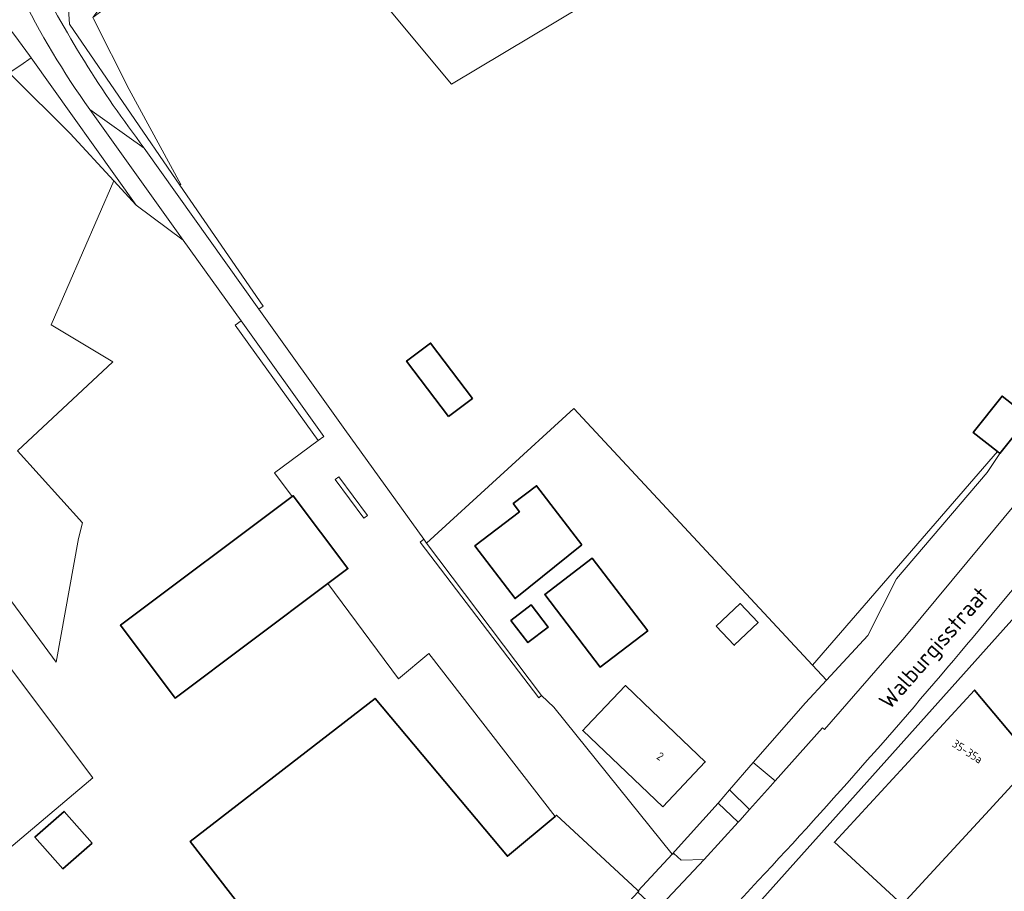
# Model space of a CAD drawing. Extents: x 184422 to 188298, y 343471 to 350189.
# Tile 75 of 256: x 185322 to 185430, y 347852 to 347947. Entities that reach past the tile are written whole.
import ezdxf
from ezdxf.enums import TextEntityAlignment as Align

# ---------------------------------------------------------------- set-up
doc = ezdxf.new("R2010")
doc.units = 0
for name, color, linetype, lineweight in [('B-WA-GR-GRAS-GV', 252, 'Continuous', 13), ('B-WA-GR-GROENVOORZIENING-GV', 252, 'Continuous', 18), ('B-WA-GR-HOUTWAL-GV', 252, 'Continuous', 13), ('B-WA-GR-STRUIK-GV', 252, 'Continuous', 13), ('B-WA-IE-TERREINAFSCHEIDING_KUNSTMATIG_HEKWERK-G', 252, 'IE-TERREINAFSCHEIDING-KUNSTMATIG', 18), ('B-WA-OG-TERREIN_ERF-GV', 252, 'Continuous', 18), ('B-WA-OG-TOPOGRAFIE-T18', 252, 'Continuous', 18), ('B-WA-OG-WEG-GV', 252, 'Continuous', 18), ('B-WA-VH-ONVERHARD-GV', 252, 'Continuous', 18), ('B-WA-VH-VERHARDING_ASFALT-GV', 252, 'Continuous', 18), ('B-WA-VH-VERHARDING_BETONSTRAATSTEEN-GV', 252, 'Continuous', 18), ('B-WA-VH-VERHARDING_HALFVERHARDING-GV', 252, 'Continuous', 18), ('B-WA-VH-VERHARDING_HALFVERHARDING_GRIND-GV', 252, 'Continuous', 18), ('B-WA-VH-VERHARDING_OPEN-GV', 252, 'Continuous', 18), ('B-WA-VH-VERHARDING_STRAATBAKSTEEN-GV', 252, 'Continuous', 18), ('B-WE-OG-BEBOUWING-GV', 250, 'Continuous', 35), ('B-WE-OG-BEBOUWING-T18', 10, 'Continuous', 18)]:
    doc.layers.add(name, color=color, linetype=linetype, lineweight=lineweight)
doc.styles.add('NLCS-ISO-M1000-T18', font='NLCS-ISO.ttf', dxfattribs={"height": 1.8})
doc.styles.add('NLCS-ISO-M500-T18', font='NLCS-ISO.ttf', dxfattribs={"height": 0.9})
doc.linetypes.add('IE-TERREINAFSCHEIDING-KUNSTMATIG', pattern='A,4,[82,NLCS.SHX,S=0.75,R=90,X=0,Y=0],4,-2', length=10)

msp = doc.modelspace()

# ---------------------------------------------------------------- linework, layer by layer
at = {"layer": 'B-WA-GR-GRAS-GV', "flags": 128}
for points in [[(185470.02, 347968.735), (185437.167, 348017.963), (185436.246, 348017.357), (185410.449, 348000.535), (185375.316, 347977.221), (185351.688, 347961.417), (185369.296, 347940.273), (185415.71, 347968.057), (185433.147, 347945.531)], [(185470.02, 347968.735), (185437.167, 348017.963), (185436.246, 348017.357), (185410.449, 348000.535), (185375.316, 347977.221), (185351.688, 347961.417), (185369.296, 347940.273), (185415.71, 347968.057), (185433.147, 347945.531)], [(185470.02, 347968.735), (185437.167, 348017.963), (185436.246, 348017.357), (185410.449, 348000.535), (185375.316, 347977.221), (185351.688, 347961.417), (185369.296, 347940.273), (185415.71, 347968.057), (185433.147, 347945.531)], [(185327.954, 347946.132), (185339.562, 347929.207), (185339.665, 347929.27), (185333.989, 347939.67), (185330.078, 347947.407), (185330.031, 347947.571), (185331.117, 347949.043), (185340.481, 347955.905), (185355.132, 347964.72), (185357.739, 347967.135), (185345.914, 347963.607), (185336.719, 347960.864), (185326.455, 347958.239), (185326.667, 347957.748), (185326.703, 347957.263), (185327.356, 347948.47), (185327.478, 347946.826)], [(185327.954, 347946.132), (185339.562, 347929.207), (185339.665, 347929.27), (185333.989, 347939.67), (185330.078, 347947.407), (185330.031, 347947.571), (185331.117, 347949.043), (185340.481, 347955.905), (185355.132, 347964.72), (185357.739, 347967.135), (185345.914, 347963.607), (185336.719, 347960.864), (185326.455, 347958.239), (185326.667, 347957.748), (185326.703, 347957.263), (185327.356, 347948.47), (185327.478, 347946.826)], [(185327.954, 347946.132), (185339.562, 347929.207), (185339.665, 347929.27), (185333.989, 347939.67), (185330.078, 347947.407), (185330.031, 347947.571), (185331.117, 347949.043), (185340.481, 347955.905), (185355.132, 347964.72), (185357.739, 347967.135), (185345.914, 347963.607), (185336.719, 347960.864), (185326.455, 347958.239), (185326.667, 347957.748), (185326.703, 347957.263), (185327.356, 347948.47), (185327.478, 347946.826)]]:
    msp.add_lwpolyline(points, close=True, dxfattribs=at)
for points in [[(185320.375, 347941.928), (185320.638, 347941.72), (185320.843, 347941.515), (185320.846, 347941.512), (185321.121, 347941.238), (185327.527, 347934.853), (185332.304, 347929.675), (185334.76, 347927.013), (185323.262, 347943.151), (185323.086, 347943.398), (185321.487, 347945.602), (185320.308, 347947.09)], [(185320.375, 347941.928), (185320.638, 347941.72), (185320.843, 347941.515), (185320.846, 347941.512), (185321.121, 347941.238), (185327.527, 347934.853), (185332.304, 347929.675), (185334.76, 347927.013), (185323.262, 347943.151), (185323.086, 347943.398), (185321.487, 347945.602), (185320.308, 347947.09)], [(185320.375, 347941.928), (185320.638, 347941.72), (185320.843, 347941.515), (185320.846, 347941.512), (185321.121, 347941.238), (185327.527, 347934.853), (185332.304, 347929.675), (185334.76, 347927.013), (185323.262, 347943.151), (185323.086, 347943.398), (185321.487, 347945.602), (185320.308, 347947.09)], [(185319.149, 347789.902), (185323.164, 347804.391), (185324.819, 347806.654), (185328.293, 347809.843), (185331.999, 347812.752), (185328.14, 347816.482), (185333.215, 347821.154), (185329.678, 347825.494), (185331.754, 347828.852), (185313.961, 347850.712), (185330.026, 347864.274), (185310.436, 347890.335)], [(185319.149, 347789.902), (185323.164, 347804.391), (185324.819, 347806.654), (185328.293, 347809.843), (185331.999, 347812.752), (185328.14, 347816.482), (185333.215, 347821.154), (185329.678, 347825.494), (185331.754, 347828.852), (185313.961, 347850.712), (185330.026, 347864.274), (185310.436, 347890.335)], [(185319.149, 347789.902), (185323.164, 347804.391), (185324.819, 347806.654), (185328.293, 347809.843), (185331.999, 347812.752), (185328.14, 347816.482), (185333.215, 347821.154), (185329.678, 347825.494), (185331.754, 347828.852), (185313.961, 347850.712), (185330.026, 347864.274), (185310.436, 347890.335)]]:
    msp.add_lwpolyline(points, dxfattribs=at)
at = {"layer": 'B-WA-GR-GROENVOORZIENING-GV', "flags": 128}
for points in [[(185322.012, 347950.304), (185317.4, 347951.363), (185315.907, 347953.752), (185318.662, 347959.073), (185310.663, 347988.456), (185310.242, 347988.846), (185309.144, 347988.516), (185314.881, 347963.013), (185314.876, 347962.64), (185314.81, 347957.308), (185314.778, 347954.701), (185314.881, 347953.926), (185314.959, 347953.34), (185317.191, 347950.469), (185318.337, 347949.578), (185320.308, 347947.09), (185321.487, 347945.602), (185323.086, 347943.398), (185323.262, 347943.151), (185334.76, 347927.013)], [(185322.012, 347950.304), (185317.4, 347951.363), (185315.907, 347953.752), (185318.662, 347959.073), (185310.663, 347988.456), (185310.242, 347988.846), (185309.144, 347988.516), (185314.881, 347963.013), (185314.876, 347962.64), (185314.81, 347957.308), (185314.778, 347954.701), (185314.881, 347953.926), (185314.959, 347953.34), (185317.191, 347950.469), (185318.337, 347949.578), (185320.308, 347947.09), (185321.487, 347945.602), (185323.086, 347943.398), (185323.262, 347943.151), (185334.76, 347927.013)], [(185322.012, 347950.304), (185317.4, 347951.363), (185315.907, 347953.752), (185318.662, 347959.073), (185310.663, 347988.456), (185310.242, 347988.846), (185309.144, 347988.516), (185314.881, 347963.013), (185314.876, 347962.64), (185314.81, 347957.308), (185314.778, 347954.701), (185314.881, 347953.926), (185314.959, 347953.34), (185317.191, 347950.469), (185318.337, 347949.578), (185320.308, 347947.09), (185321.487, 347945.602), (185323.086, 347943.398), (185323.262, 347943.151), (185334.76, 347927.013)], [(185433.147, 347945.531), (185415.71, 347968.057), (185369.296, 347940.273), (185351.688, 347961.417), (185349.67, 347960.067), (185331.311, 347948.505), (185330.031, 347947.571), (185330.078, 347947.407), (185333.989, 347939.67), (185339.665, 347929.27), (185339.562, 347929.207), (185348.657, 347915.945), (185348.217, 347915.625), (185357.609, 347902.433), (185366.261, 347890.401), (185366.575, 347889.984), (185382.71, 347904.716), (185408.839, 347876.621), (185429.092, 347900.008), (185426.435, 347902.116), (185429.589, 347906.092), (185432.502, 347903.781)], [(185433.147, 347945.531), (185415.71, 347968.057), (185369.296, 347940.273), (185351.688, 347961.417), (185349.67, 347960.067), (185331.311, 347948.505), (185330.031, 347947.571), (185330.078, 347947.407), (185333.989, 347939.67), (185339.665, 347929.27), (185339.562, 347929.207), (185348.657, 347915.945), (185348.217, 347915.625), (185357.609, 347902.433), (185366.261, 347890.401), (185366.575, 347889.984), (185382.71, 347904.716), (185408.839, 347876.621), (185429.092, 347900.008), (185426.435, 347902.116), (185429.589, 347906.092), (185432.502, 347903.781)], [(185433.147, 347945.531), (185415.71, 347968.057), (185369.296, 347940.273), (185351.688, 347961.417), (185349.67, 347960.067), (185331.311, 347948.505), (185330.031, 347947.571), (185330.078, 347947.407), (185333.989, 347939.67), (185339.665, 347929.27), (185339.562, 347929.207), (185348.657, 347915.945), (185348.217, 347915.625), (185357.609, 347902.433), (185366.261, 347890.401), (185366.575, 347889.984), (185382.71, 347904.716), (185408.839, 347876.621), (185429.092, 347900.008), (185426.435, 347902.116), (185429.589, 347906.092), (185432.502, 347903.781)], [(185334.76, 347927.013), (185339.929, 347923.171), (185329.692, 347937.481)], [(185334.76, 347927.013), (185339.929, 347923.171), (185329.692, 347937.481)], [(185334.76, 347927.013), (185339.929, 347923.171), (185329.692, 347937.481)]]:
    msp.add_lwpolyline(points, dxfattribs=at)
at = {"layer": 'B-WA-GR-GROENVOORZIENING-GV'}
msp.add_lwpolyline([(185329.692, 347937.481, -0.0393897), (185322.012, 347950.304)], format="xyb", dxfattribs=at)
msp.add_lwpolyline([(185329.692, 347937.481, -0.0393897), (185322.012, 347950.304)], format="xyb", dxfattribs=at)
msp.add_lwpolyline([(185329.692, 347937.481, -0.0393897), (185322.012, 347950.304)], format="xyb", dxfattribs=at)
at = {"layer": 'B-WA-GR-HOUTWAL-GV', "flags": 128}
msp.add_lwpolyline([(185321.121, 347941.238), (185320.846, 347941.512), (185292.297, 347922.822), (185325.998, 347876.926), (185328.441, 347890.48), (185328.885, 347892.191), (185321.779, 347900.087), (185332.217, 347909.825), (185325.443, 347913.905), (185332.304, 347929.675), (185327.527, 347934.853)], close=True, dxfattribs=at)
msp.add_lwpolyline([(185321.121, 347941.238), (185320.846, 347941.512), (185292.297, 347922.822), (185325.998, 347876.926), (185328.441, 347890.48), (185328.885, 347892.191), (185321.779, 347900.087), (185332.217, 347909.825), (185325.443, 347913.905), (185332.304, 347929.675), (185327.527, 347934.853)], close=True, dxfattribs=at)
msp.add_lwpolyline([(185321.121, 347941.238), (185320.846, 347941.512), (185292.297, 347922.822), (185325.998, 347876.926), (185328.441, 347890.48), (185328.885, 347892.191), (185321.779, 347900.087), (185332.217, 347909.825), (185325.443, 347913.905), (185332.304, 347929.675), (185327.527, 347934.853)], close=True, dxfattribs=at)
at = {"layer": 'B-WA-GR-STRUIK-GV', "flags": 128}
msp.add_lwpolyline([(185408.839, 347876.621), (185410.374, 347874.97), (185414.892, 347879.842), (185418.042, 347886.069), (185427.944, 347897.733), (185429.348, 347899.805), (185429.092, 347900.008)], close=True, dxfattribs=at)
msp.add_lwpolyline([(185408.839, 347876.621), (185410.374, 347874.97), (185414.892, 347879.842), (185418.042, 347886.069), (185427.944, 347897.733), (185429.348, 347899.805), (185429.092, 347900.008)], close=True, dxfattribs=at)
msp.add_lwpolyline([(185408.839, 347876.621), (185410.374, 347874.97), (185414.892, 347879.842), (185418.042, 347886.069), (185427.944, 347897.733), (185429.348, 347899.805), (185429.092, 347900.008)], close=True, dxfattribs=at)
at = {"layer": 'B-WA-IE-TERREINAFSCHEIDING_KUNSTMATIG_HEKWERK-G', "flags": 128}
for points in [[(185323.262, 347943.151), (185322.127, 347942.35)], [(185323.262, 347943.151), (185322.127, 347942.35)], [(185323.262, 347943.151), (185322.127, 347942.35)], [(185322.127, 347942.35), (185320.846, 347941.512)], [(185322.127, 347942.35), (185320.846, 347941.512)], [(185322.127, 347942.35), (185320.846, 347941.512)]]:
    msp.add_lwpolyline(points, dxfattribs=at)
at = {"layer": 'B-WA-OG-TERREIN_ERF-GV', "flags": 128}
for points in [[(185653.983, 348028.849), (185609.04, 348017.61), (185580.068, 348004.233), (185571.954, 348000), (185561.761, 347994.682), (185548.784, 347985.575), (185545.685, 347983.4), (185532.441, 347974.106), (185529.618, 347972.126), (185505.787, 347955.402), (185467.273, 347924.556), (185447.789, 347902.667), (185433.758, 347885.005), (185399.223, 347846.387)], [(185653.983, 348028.849), (185609.04, 348017.61), (185580.068, 348004.233), (185571.954, 348000), (185561.761, 347994.682), (185548.784, 347985.575), (185545.685, 347983.4), (185532.441, 347974.106), (185529.618, 347972.126), (185505.787, 347955.402), (185467.273, 347924.556), (185447.789, 347902.667), (185433.758, 347885.005), (185399.223, 347846.387)], [(185653.983, 348028.849), (185609.04, 348017.61), (185580.068, 348004.233), (185571.954, 348000), (185561.761, 347994.682), (185548.784, 347985.575), (185545.685, 347983.4), (185532.441, 347974.106), (185529.618, 347972.126), (185505.787, 347955.402), (185467.273, 347924.556), (185447.789, 347902.667), (185433.758, 347885.005), (185399.223, 347846.387)], [(185360.506, 347831.716), (185340.696, 347857.276), (185360.926, 347872.955), (185375.421, 347855.663), (185380.632, 347860.03), (185366.816, 347877.882), (185363.507, 347875.114), (185355.77, 347885.559), (185339.026, 347872.993), (185333.038, 347880.973), (185351.852, 347895.093), (185349.925, 347897.697), (185354.695, 347901.224), (185345.597, 347913.873), (185346.248, 347914.339), (185339.929, 347923.171), (185334.76, 347927.013), (185332.304, 347929.675), (185325.443, 347913.905), (185332.217, 347909.825), (185321.779, 347900.087), (185328.885, 347892.191), (185328.441, 347890.48), (185325.998, 347876.926), (185292.297, 347922.822)], [(185360.506, 347831.716), (185340.696, 347857.276), (185360.926, 347872.955), (185375.421, 347855.663), (185380.632, 347860.03), (185366.816, 347877.882), (185363.507, 347875.114), (185355.77, 347885.559), (185339.026, 347872.993), (185333.038, 347880.973), (185351.852, 347895.093), (185349.925, 347897.697), (185354.695, 347901.224), (185345.597, 347913.873), (185346.248, 347914.339), (185339.929, 347923.171), (185334.76, 347927.013), (185332.304, 347929.675), (185325.443, 347913.905), (185332.217, 347909.825), (185321.779, 347900.087), (185328.885, 347892.191), (185328.441, 347890.48), (185325.998, 347876.926), (185292.297, 347922.822)], [(185360.506, 347831.716), (185340.696, 347857.276), (185360.926, 347872.955), (185375.421, 347855.663), (185380.632, 347860.03), (185366.816, 347877.882), (185363.507, 347875.114), (185355.77, 347885.559), (185339.026, 347872.993), (185333.038, 347880.973), (185351.852, 347895.093), (185349.925, 347897.697), (185354.695, 347901.224), (185345.597, 347913.873), (185346.248, 347914.339), (185339.929, 347923.171), (185334.76, 347927.013), (185332.304, 347929.675), (185325.443, 347913.905), (185332.217, 347909.825), (185321.779, 347900.087), (185328.885, 347892.191), (185328.441, 347890.48), (185325.998, 347876.926), (185292.297, 347922.822)], [(185310.436, 347890.335), (185330.026, 347864.274), (185313.961, 347850.712), (185331.754, 347828.852), (185329.678, 347825.494), (185333.215, 347821.154), (185328.14, 347816.482), (185331.999, 347812.752), (185328.293, 347809.843), (185324.819, 347806.654), (185323.164, 347804.391), (185319.149, 347789.902), (185324.501, 347791.187), (185324.33, 347793.089), (185323.907, 347797.222), (185325.301, 347798.149), (185328.654, 347796.044), (185331.882, 347794.205), (185331.797, 347795.912), (185337.622, 347801.19), (185348.421, 347808.621), (185357.859, 347817.788)], [(185310.436, 347890.335), (185330.026, 347864.274), (185313.961, 347850.712), (185331.754, 347828.852), (185329.678, 347825.494), (185333.215, 347821.154), (185328.14, 347816.482), (185331.999, 347812.752), (185328.293, 347809.843), (185324.819, 347806.654), (185323.164, 347804.391), (185319.149, 347789.902), (185324.501, 347791.187), (185324.33, 347793.089), (185323.907, 347797.222), (185325.301, 347798.149), (185328.654, 347796.044), (185331.882, 347794.205), (185331.797, 347795.912), (185337.622, 347801.19), (185348.421, 347808.621), (185357.859, 347817.788)], [(185310.436, 347890.335), (185330.026, 347864.274), (185313.961, 347850.712), (185331.754, 347828.852), (185329.678, 347825.494), (185333.215, 347821.154), (185328.14, 347816.482), (185331.999, 347812.752), (185328.293, 347809.843), (185324.819, 347806.654), (185323.164, 347804.391), (185319.149, 347789.902), (185324.501, 347791.187), (185324.33, 347793.089), (185323.907, 347797.222), (185325.301, 347798.149), (185328.654, 347796.044), (185331.882, 347794.205), (185331.797, 347795.912), (185337.622, 347801.19), (185348.421, 347808.621), (185357.859, 347817.788)]]:
    msp.add_lwpolyline(points, dxfattribs=at)
for points in [[(185408.839, 347876.621), (185382.71, 347904.716), (185366.575, 347889.984), (185379.158, 347873.294), (185380.5, 347871.993), (185393.46, 347855.913), (185398.487, 347861.501), (185399.722, 347862.928), (185402.341, 347865.927), (185408.056, 347872.471), (185410.374, 347874.97)], [(185408.839, 347876.621), (185382.71, 347904.716), (185366.575, 347889.984), (185379.158, 347873.294), (185380.5, 347871.993), (185393.46, 347855.913), (185398.487, 347861.501), (185399.722, 347862.928), (185402.341, 347865.927), (185408.056, 347872.471), (185410.374, 347874.97)], [(185408.839, 347876.621), (185382.71, 347904.716), (185366.575, 347889.984), (185379.158, 347873.294), (185380.5, 347871.993), (185393.46, 347855.913), (185398.487, 347861.501), (185399.722, 347862.928), (185402.341, 347865.927), (185408.056, 347872.471), (185410.374, 347874.97)], [(185381.361, 347881.91), (185379.505, 347884.337), (185384.703, 347888.315), (185390.78, 347880.373), (185385.582, 347876.395)], [(185381.361, 347881.91), (185379.505, 347884.337), (185384.703, 347888.315), (185390.78, 347880.373), (185385.582, 347876.395)], [(185381.361, 347881.91), (185379.505, 347884.337), (185384.703, 347888.315), (185390.78, 347880.373), (185385.582, 347876.395)], [(185378.033, 347883.21), (185379.89, 347880.784), (185377.666, 347879.082), (185375.809, 347881.509)], [(185378.033, 347883.21), (185379.89, 347880.784), (185377.666, 347879.082), (185375.809, 347881.509)], [(185378.033, 347883.21), (185379.89, 347880.784), (185377.666, 347879.082), (185375.809, 347881.509)], [(185402.865, 347881.279), (185400.261, 347878.796), (185398.288, 347880.864), (185400.892, 347883.347)], [(185402.865, 347881.279), (185400.261, 347878.796), (185398.288, 347880.864), (185400.892, 347883.347)], [(185402.865, 347881.279), (185400.261, 347878.796), (185398.288, 347880.864), (185400.892, 347883.347)], [(185391.225, 347871.606), (185397.082, 347866.011), (185392.421, 347861.072), (185383.668, 347869.456), (185384.081, 347869.891), (185388.333, 347874.364)], [(185391.225, 347871.606), (185397.082, 347866.011), (185392.421, 347861.072), (185383.668, 347869.456), (185384.081, 347869.891), (185388.333, 347874.364)], [(185391.225, 347871.606), (185397.082, 347866.011), (185392.421, 347861.072), (185383.668, 347869.456), (185384.081, 347869.891), (185388.333, 347874.364)], [(185426.552, 347873.88), (185433.116, 347866.089), (185427.764, 347860.267), (185418.66, 347850.365), (185411.22, 347857.205)], [(185426.552, 347873.88), (185433.116, 347866.089), (185427.764, 347860.267), (185418.66, 347850.365), (185411.22, 347857.205)], [(185426.552, 347873.88), (185433.116, 347866.089), (185427.764, 347860.267), (185418.66, 347850.365), (185411.22, 347857.205)]]:
    msp.add_lwpolyline(points, close=True, dxfattribs=at)
at = {"layer": 'B-WA-OG-WEG-GV', "flags": 128}
msp.add_lwpolyline([(185432.502, 347903.781), (185429.589, 347906.092), (185426.435, 347902.116), (185429.092, 347900.008), (185429.348, 347899.805), (185427.944, 347897.733), (185418.042, 347886.069), (185414.892, 347879.842), (185410.374, 347874.97), (185408.056, 347872.471), (185402.341, 347865.927), (185404.746, 347863.932), (185409.908, 347869.743), (185410.087, 347869.582), (185410.132, 347869.542), (185418.926, 347879.68), (185427.517, 347889.993), (185445.035, 347911.153)], dxfattribs=at)
msp.add_lwpolyline([(185432.502, 347903.781), (185429.589, 347906.092), (185426.435, 347902.116), (185429.092, 347900.008), (185429.348, 347899.805), (185427.944, 347897.733), (185418.042, 347886.069), (185414.892, 347879.842), (185410.374, 347874.97), (185408.056, 347872.471), (185402.341, 347865.927), (185404.746, 347863.932), (185409.908, 347869.743), (185410.087, 347869.582), (185410.132, 347869.542), (185418.926, 347879.68), (185427.517, 347889.993), (185445.035, 347911.153)], dxfattribs=at)
msp.add_lwpolyline([(185432.502, 347903.781), (185429.589, 347906.092), (185426.435, 347902.116), (185429.092, 347900.008), (185429.348, 347899.805), (185427.944, 347897.733), (185418.042, 347886.069), (185414.892, 347879.842), (185410.374, 347874.97), (185408.056, 347872.471), (185402.341, 347865.927), (185404.746, 347863.932), (185409.908, 347869.743), (185410.087, 347869.582), (185410.132, 347869.542), (185418.926, 347879.68), (185427.517, 347889.993), (185445.035, 347911.153)], dxfattribs=at)
at = {"layer": 'B-WA-VH-ONVERHARD-GV', "flags": 128}
msp.add_lwpolyline([(185335.659, 347933.263), (185348.217, 347915.625), (185348.657, 347915.945), (185339.562, 347929.207), (185327.954, 347946.132), (185327.478, 347946.826), (185327.356, 347948.47), (185326.703, 347957.263), (185326.667, 347957.748), (185326.455, 347958.239), (185324.377, 347961.597), (185323.6, 347962.66), (185322.457, 347964.857)], dxfattribs=at)
msp.add_lwpolyline([(185335.659, 347933.263), (185348.217, 347915.625), (185348.657, 347915.945), (185339.562, 347929.207), (185327.954, 347946.132), (185327.478, 347946.826), (185327.356, 347948.47), (185326.703, 347957.263), (185326.667, 347957.748), (185326.455, 347958.239), (185324.377, 347961.597), (185323.6, 347962.66), (185322.457, 347964.857)], dxfattribs=at)
msp.add_lwpolyline([(185335.659, 347933.263), (185348.217, 347915.625), (185348.657, 347915.945), (185339.562, 347929.207), (185327.954, 347946.132), (185327.478, 347946.826), (185327.356, 347948.47), (185326.703, 347957.263), (185326.667, 347957.748), (185326.455, 347958.239), (185324.377, 347961.597), (185323.6, 347962.66), (185322.457, 347964.857)], dxfattribs=at)
at = {"layer": 'B-WA-VH-ONVERHARD-GV'}
msp.add_lwpolyline([(185323.456, 347952.869, 0.0473604), (185335.659, 347933.263)], format="xyb", dxfattribs=at)
msp.add_lwpolyline([(185323.456, 347952.869, 0.0473604), (185335.659, 347933.263)], format="xyb", dxfattribs=at)
msp.add_lwpolyline([(185323.456, 347952.869, 0.0473604), (185335.659, 347933.263)], format="xyb", dxfattribs=at)
at = {"layer": 'B-WA-VH-VERHARDING_ASFALT-GV', "flags": 128}
for points in [[(185380.632, 347860.03), (185380.797, 347860.169), (185386.124, 347855.242), (185389.639, 347851.991), (185389.745, 347851.893), (185393.46, 347855.913), (185380.5, 347871.993), (185379.158, 347873.294), (185378.843, 347873.016), (185365.855, 347890.083), (185366.261, 347890.401), (185357.609, 347902.433), (185348.217, 347915.625), (185335.659, 347933.263), (185329.692, 347937.481), (185339.929, 347923.171), (185346.248, 347914.339), (185355.324, 347901.651), (185354.695, 347901.224), (185349.925, 347897.697), (185351.852, 347895.093), (185351.959, 347895.173), (185357.947, 347887.193), (185355.77, 347885.559), (185363.507, 347875.114), (185366.816, 347877.882)], [(185380.632, 347860.03), (185380.797, 347860.169), (185386.124, 347855.242), (185389.639, 347851.991), (185389.745, 347851.893), (185393.46, 347855.913), (185380.5, 347871.993), (185379.158, 347873.294), (185378.843, 347873.016), (185365.855, 347890.083), (185366.261, 347890.401), (185357.609, 347902.433), (185348.217, 347915.625), (185335.659, 347933.263), (185329.692, 347937.481), (185339.929, 347923.171), (185346.248, 347914.339), (185355.324, 347901.651), (185354.695, 347901.224), (185349.925, 347897.697), (185351.852, 347895.093), (185351.959, 347895.173), (185357.947, 347887.193), (185355.77, 347885.559), (185363.507, 347875.114), (185366.816, 347877.882)], [(185380.632, 347860.03), (185380.797, 347860.169), (185386.124, 347855.242), (185389.639, 347851.991), (185389.745, 347851.893), (185393.46, 347855.913), (185380.5, 347871.993), (185379.158, 347873.294), (185378.843, 347873.016), (185365.855, 347890.083), (185366.261, 347890.401), (185357.609, 347902.433), (185348.217, 347915.625), (185335.659, 347933.263), (185329.692, 347937.481), (185339.929, 347923.171), (185346.248, 347914.339), (185355.324, 347901.651), (185354.695, 347901.224), (185349.925, 347897.697), (185351.852, 347895.093), (185351.959, 347895.173), (185357.947, 347887.193), (185355.77, 347885.559), (185363.507, 347875.114), (185366.816, 347877.882)], [(185356.552, 347896.932), (185356.953, 347897.233), (185360.106, 347892.995), (185359.71, 347892.7)], [(185356.552, 347896.932), (185356.953, 347897.233), (185360.106, 347892.995), (185359.71, 347892.7)], [(185356.552, 347896.932), (185356.953, 347897.233), (185360.106, 347892.995), (185359.71, 347892.7)]]:
    msp.add_lwpolyline(points, close=True, dxfattribs=at)
for points in [[(185445.035, 347911.153), (185427.517, 347889.993), (185418.926, 347879.68), (185410.132, 347869.542), (185410.087, 347869.582), (185409.908, 347869.743), (185404.746, 347863.932), (185404.219, 347863.339), (185401.945, 347860.791), (185400.86, 347859.576), (185400.691, 347859.39), (185396.97, 347855.304), (185391.769, 347849.783), (185388.282, 347846.131), (185386.097, 347843.879), (185373.474, 347831.008), (185362.934, 347820.687), (185360.218, 347818.028), (185359.008, 347816.883), (185349.3, 347807.693), (185346.746, 347805.275)], [(185445.035, 347911.153), (185427.517, 347889.993), (185418.926, 347879.68), (185410.132, 347869.542), (185410.087, 347869.582), (185409.908, 347869.743), (185404.746, 347863.932), (185404.219, 347863.339), (185401.945, 347860.791), (185400.86, 347859.576), (185400.691, 347859.39), (185396.97, 347855.304), (185391.769, 347849.783), (185388.282, 347846.131), (185386.097, 347843.879), (185373.474, 347831.008), (185362.934, 347820.687), (185360.218, 347818.028), (185359.008, 347816.883), (185349.3, 347807.693), (185346.746, 347805.275)], [(185445.035, 347911.153), (185427.517, 347889.993), (185418.926, 347879.68), (185410.132, 347869.542), (185410.087, 347869.582), (185409.908, 347869.743), (185404.746, 347863.932), (185404.219, 347863.339), (185401.945, 347860.791), (185400.86, 347859.576), (185400.691, 347859.39), (185396.97, 347855.304), (185391.769, 347849.783), (185388.282, 347846.131), (185386.097, 347843.879), (185373.474, 347831.008), (185362.934, 347820.687), (185360.218, 347818.028), (185359.008, 347816.883), (185349.3, 347807.693), (185346.746, 347805.275)], [(185426.412, 347879.69), (185429.209, 347883.037), (185431.997, 347886.394), (185449.875, 347907.986)], [(185426.412, 347879.69), (185429.209, 347883.037), (185431.997, 347886.394), (185449.875, 347907.986)], [(185426.412, 347879.69), (185429.209, 347883.037), (185431.997, 347886.394), (185449.875, 347907.986)]]:
    msp.add_lwpolyline(points, dxfattribs=at)
at = {"layer": 'B-WA-VH-VERHARDING_ASFALT-GV'}
for points in [[(185402.89, 347852.997, 0.0134773), (185426.412, 347879.69)], [(185402.89, 347852.997, 0.0134773), (185426.412, 347879.69)], [(185402.89, 347852.997, 0.0134773), (185426.412, 347879.69)], [(185376.533, 347825.609, 0.0131173), (185402.89, 347852.997)], [(185376.533, 347825.609, 0.0131173), (185402.89, 347852.997)], [(185376.533, 347825.609, 0.0131173), (185402.89, 347852.997)]]:
    msp.add_lwpolyline(points, format="xyb", dxfattribs=at)
at = {"layer": 'B-WA-VH-VERHARDING_BETONSTRAATSTEEN-GV', "flags": 128}
for points in [[(185356.552, 347896.932), (185359.71, 347892.7), (185360.106, 347892.995), (185356.953, 347897.233)], [(185356.552, 347896.932), (185359.71, 347892.7), (185360.106, 347892.995), (185356.953, 347897.233)], [(185356.552, 347896.932), (185359.71, 347892.7), (185360.106, 347892.995), (185356.953, 347897.233)], [(185366.575, 347889.984), (185366.261, 347890.401), (185365.855, 347890.083), (185378.843, 347873.016), (185379.158, 347873.294)], [(185366.575, 347889.984), (185366.261, 347890.401), (185365.855, 347890.083), (185378.843, 347873.016), (185379.158, 347873.294)], [(185366.575, 347889.984), (185366.261, 347890.401), (185365.855, 347890.083), (185378.843, 347873.016), (185379.158, 347873.294)]]:
    msp.add_lwpolyline(points, close=True, dxfattribs=at)
at = {"layer": 'B-WA-VH-VERHARDING_HALFVERHARDING-GV', "flags": 128}
msp.add_lwpolyline([(185393.46, 347855.913), (185393.543, 347855.879), (185393.642, 347855.955), (185394.433, 347855.249), (185396.97, 347855.304), (185400.691, 347859.39), (185398.487, 347861.501)], close=True, dxfattribs=at)
msp.add_lwpolyline([(185393.46, 347855.913), (185393.543, 347855.879), (185393.642, 347855.955), (185394.433, 347855.249), (185396.97, 347855.304), (185400.691, 347859.39), (185398.487, 347861.501)], close=True, dxfattribs=at)
msp.add_lwpolyline([(185393.46, 347855.913), (185393.543, 347855.879), (185393.642, 347855.955), (185394.433, 347855.249), (185396.97, 347855.304), (185400.691, 347859.39), (185398.487, 347861.501)], close=True, dxfattribs=at)
at = {"layer": 'B-WA-VH-VERHARDING_HALFVERHARDING_GRIND-GV'}
for points in [[(185335.659, 347933.263, -0.0473604), (185323.456, 347952.869)], [(185335.659, 347933.263, -0.0473604), (185323.456, 347952.869)], [(185335.659, 347933.263, -0.0473604), (185323.456, 347952.869)], [(185322.012, 347950.304, 0.0393897), (185329.692, 347937.481)], [(185322.012, 347950.304, 0.0393897), (185329.692, 347937.481)], [(185322.012, 347950.304, 0.0393897), (185329.692, 347937.481)]]:
    msp.add_lwpolyline(points, format="xyb", dxfattribs=at)
at = {"layer": 'B-WA-VH-VERHARDING_HALFVERHARDING_GRIND-GV', "flags": 128}
msp.add_lwpolyline([(185329.692, 347937.481), (185335.659, 347933.263)], dxfattribs=at)
msp.add_lwpolyline([(185329.692, 347937.481), (185335.659, 347933.263)], dxfattribs=at)
msp.add_lwpolyline([(185329.692, 347937.481), (185335.659, 347933.263)], dxfattribs=at)
for points in [[(185354.695, 347901.224), (185355.324, 347901.651), (185346.248, 347914.339), (185345.597, 347913.873)], [(185354.695, 347901.224), (185355.324, 347901.651), (185346.248, 347914.339), (185345.597, 347913.873)], [(185354.695, 347901.224), (185355.324, 347901.651), (185346.248, 347914.339), (185345.597, 347913.873)], [(185399.722, 347862.928), (185401.945, 347860.791), (185404.219, 347863.339), (185404.746, 347863.932), (185402.341, 347865.927)], [(185399.722, 347862.928), (185401.945, 347860.791), (185404.219, 347863.339), (185404.746, 347863.932), (185402.341, 347865.927)], [(185399.722, 347862.928), (185401.945, 347860.791), (185404.219, 347863.339), (185404.746, 347863.932), (185402.341, 347865.927)]]:
    msp.add_lwpolyline(points, close=True, dxfattribs=at)
at = {"layer": 'B-WA-VH-VERHARDING_OPEN-GV', "flags": 128}
msp.add_lwpolyline([(185399.722, 347862.928), (185398.487, 347861.501), (185400.691, 347859.39), (185400.86, 347859.576), (185401.945, 347860.791)], close=True, dxfattribs=at)
msp.add_lwpolyline([(185399.722, 347862.928), (185398.487, 347861.501), (185400.691, 347859.39), (185400.86, 347859.576), (185401.945, 347860.791)], close=True, dxfattribs=at)
msp.add_lwpolyline([(185399.722, 347862.928), (185398.487, 347861.501), (185400.691, 347859.39), (185400.86, 347859.576), (185401.945, 347860.791)], close=True, dxfattribs=at)
at = {"layer": 'B-WA-VH-VERHARDING_STRAATBAKSTEEN-GV', "flags": 128}
for points in [[(185334.367, 347787.023), (185335.463, 347785.175), (185338.168, 347787.933), (185351.613, 347800.595), (185373.264, 347819.947), (185391.478, 347838.417), (185396.652, 347843.683), (185397.942, 347845.03), (185399.223, 347846.387), (185433.758, 347885.005), (185447.789, 347902.667), (185467.273, 347924.556), (185505.787, 347955.402), (185529.618, 347972.126), (185532.441, 347974.106), (185545.685, 347983.4), (185548.784, 347985.575), (185561.761, 347994.682), (185571.954, 348000), (185580.068, 348004.233), (185609.04, 348017.61), (185653.983, 348028.849), (185662.592, 348026.56), (185662.979, 348026.525)], [(185334.367, 347787.023), (185335.463, 347785.175), (185338.168, 347787.933), (185351.613, 347800.595), (185373.264, 347819.947), (185391.478, 347838.417), (185396.652, 347843.683), (185397.942, 347845.03), (185399.223, 347846.387), (185433.758, 347885.005), (185447.789, 347902.667), (185467.273, 347924.556), (185505.787, 347955.402), (185529.618, 347972.126), (185532.441, 347974.106), (185545.685, 347983.4), (185548.784, 347985.575), (185561.761, 347994.682), (185571.954, 348000), (185580.068, 348004.233), (185609.04, 348017.61), (185653.983, 348028.849), (185662.592, 348026.56), (185662.979, 348026.525)], [(185334.367, 347787.023), (185335.463, 347785.175), (185338.168, 347787.933), (185351.613, 347800.595), (185373.264, 347819.947), (185391.478, 347838.417), (185396.652, 347843.683), (185397.942, 347845.03), (185399.223, 347846.387), (185433.758, 347885.005), (185447.789, 347902.667), (185467.273, 347924.556), (185505.787, 347955.402), (185529.618, 347972.126), (185532.441, 347974.106), (185545.685, 347983.4), (185548.784, 347985.575), (185561.761, 347994.682), (185571.954, 348000), (185580.068, 348004.233), (185609.04, 348017.61), (185653.983, 348028.849), (185662.592, 348026.56), (185662.979, 348026.525)], [(185449.875, 347907.986), (185431.997, 347886.394), (185429.209, 347883.037), (185426.412, 347879.69)], [(185449.875, 347907.986), (185431.997, 347886.394), (185429.209, 347883.037), (185426.412, 347879.69)], [(185449.875, 347907.986), (185431.997, 347886.394), (185429.209, 347883.037), (185426.412, 347879.69)]]:
    msp.add_lwpolyline(points, dxfattribs=at)
at = {"layer": 'B-WA-VH-VERHARDING_STRAATBAKSTEEN-GV'}
for points in [[(185426.412, 347879.69, -0.0134773), (185402.89, 347852.997)], [(185426.412, 347879.69, -0.0134773), (185402.89, 347852.997)], [(185426.412, 347879.69, -0.0134773), (185402.89, 347852.997)], [(185402.89, 347852.997, -0.0131173), (185376.533, 347825.609)], [(185402.89, 347852.997, -0.0131173), (185376.533, 347825.609)], [(185402.89, 347852.997, -0.0131173), (185376.533, 347825.609)]]:
    msp.add_lwpolyline(points, format="xyb", dxfattribs=at)
at = {"layer": 'B-WA-VH-VERHARDING_STRAATBAKSTEEN-GV', "flags": 128}
msp.add_lwpolyline([(185391.769, 347849.783), (185396.97, 347855.304), (185394.433, 347855.249), (185393.642, 347855.955), (185393.543, 347855.879), (185393.46, 347855.913), (185389.745, 347851.893), (185389.794, 347851.847), (185389.692, 347851.737)], close=True, dxfattribs=at)
msp.add_lwpolyline([(185391.769, 347849.783), (185396.97, 347855.304), (185394.433, 347855.249), (185393.642, 347855.955), (185393.543, 347855.879), (185393.46, 347855.913), (185389.745, 347851.893), (185389.794, 347851.847), (185389.692, 347851.737)], close=True, dxfattribs=at)
msp.add_lwpolyline([(185391.769, 347849.783), (185396.97, 347855.304), (185394.433, 347855.249), (185393.642, 347855.955), (185393.543, 347855.879), (185393.46, 347855.913), (185389.745, 347851.893), (185389.794, 347851.847), (185389.692, 347851.737)], close=True, dxfattribs=at)
at = {"layer": 'B-WE-OG-BEBOUWING-GV', "flags": 128}
for points in [[(185368.977, 347903.851), (185371.595, 347905.834), (185367.001, 347911.899), (185364.383, 347909.915)], [(185368.977, 347903.851), (185371.595, 347905.834), (185367.001, 347911.899), (185364.383, 347909.915)], [(185368.977, 347903.851), (185371.595, 347905.834), (185367.001, 347911.899), (185364.383, 347909.915)], [(185429.092, 347900.008), (185429.348, 347899.805), (185432.502, 347903.781), (185429.589, 347906.092), (185426.435, 347902.116)], [(185429.092, 347900.008), (185429.348, 347899.805), (185432.502, 347903.781), (185429.589, 347906.092), (185426.435, 347902.116)], [(185429.092, 347900.008), (185429.348, 347899.805), (185432.502, 347903.781), (185429.589, 347906.092), (185426.435, 347902.116)], [(185383.578, 347889.785), (185378.618, 347896.268), (185376.059, 347894.31), (185376.742, 347893.418), (185371.843, 347889.67), (185376.254, 347883.904)], [(185383.578, 347889.785), (185378.618, 347896.268), (185376.059, 347894.31), (185376.742, 347893.418), (185371.843, 347889.67), (185376.254, 347883.904)], [(185383.578, 347889.785), (185378.618, 347896.268), (185376.059, 347894.31), (185376.742, 347893.418), (185371.843, 347889.67), (185376.254, 347883.904)], [(185351.852, 347895.093), (185333.038, 347880.973), (185339.026, 347872.993), (185355.77, 347885.559), (185357.947, 347887.193), (185351.959, 347895.173)], [(185351.852, 347895.093), (185333.038, 347880.973), (185339.026, 347872.993), (185355.77, 347885.559), (185357.947, 347887.193), (185351.959, 347895.173)], [(185351.852, 347895.093), (185333.038, 347880.973), (185339.026, 347872.993), (185355.77, 347885.559), (185357.947, 347887.193), (185351.959, 347895.173)], [(185390.78, 347880.373), (185384.703, 347888.315), (185379.505, 347884.337), (185381.361, 347881.91), (185385.582, 347876.395)], [(185390.78, 347880.373), (185384.703, 347888.315), (185379.505, 347884.337), (185381.361, 347881.91), (185385.582, 347876.395)], [(185390.78, 347880.373), (185384.703, 347888.315), (185379.505, 347884.337), (185381.361, 347881.91), (185385.582, 347876.395)], [(185375.809, 347881.509), (185377.666, 347879.082), (185379.89, 347880.784), (185378.033, 347883.21)], [(185375.809, 347881.509), (185377.666, 347879.082), (185379.89, 347880.784), (185378.033, 347883.21)], [(185375.809, 347881.509), (185377.666, 347879.082), (185379.89, 347880.784), (185378.033, 347883.21)], [(185398.288, 347880.864), (185400.261, 347878.796), (185402.865, 347881.279), (185400.892, 347883.347)], [(185398.288, 347880.864), (185400.261, 347878.796), (185402.865, 347881.279), (185400.892, 347883.347)], [(185398.288, 347880.864), (185400.261, 347878.796), (185402.865, 347881.279), (185400.892, 347883.347)], [(185392.421, 347861.072), (185397.082, 347866.011), (185391.225, 347871.606), (185388.333, 347874.364), (185384.081, 347869.891), (185383.668, 347869.456)], [(185392.421, 347861.072), (185397.082, 347866.011), (185391.225, 347871.606), (185388.333, 347874.364), (185384.081, 347869.891), (185383.668, 347869.456)], [(185392.421, 347861.072), (185397.082, 347866.011), (185391.225, 347871.606), (185388.333, 347874.364), (185384.081, 347869.891), (185383.668, 347869.456)], [(185427.764, 347860.267), (185433.116, 347866.089), (185426.552, 347873.88), (185411.22, 347857.205), (185418.66, 347850.365)], [(185427.764, 347860.267), (185433.116, 347866.089), (185426.552, 347873.88), (185411.22, 347857.205), (185418.66, 347850.365)], [(185427.764, 347860.267), (185433.116, 347866.089), (185426.552, 347873.88), (185411.22, 347857.205), (185418.66, 347850.365)], [(185380.632, 347860.03), (185375.421, 347855.663), (185360.926, 347872.955), (185340.696, 347857.276), (185360.506, 347831.716), (185361.144, 347830.893), (185363.569, 347827.764), (185370.911, 347833.454), (185371.517, 347832.592), (185371.774, 347832.367), (185389.692, 347851.737), (185389.794, 347851.847), (185389.745, 347851.893), (185389.639, 347851.991), (185386.124, 347855.242), (185380.797, 347860.169)], [(185380.632, 347860.03), (185375.421, 347855.663), (185360.926, 347872.955), (185340.696, 347857.276), (185360.506, 347831.716), (185361.144, 347830.893), (185363.569, 347827.764), (185370.911, 347833.454), (185371.517, 347832.592), (185371.774, 347832.367), (185389.692, 347851.737), (185389.794, 347851.847), (185389.745, 347851.893), (185389.639, 347851.991), (185386.124, 347855.242), (185380.797, 347860.169)], [(185380.632, 347860.03), (185375.421, 347855.663), (185360.926, 347872.955), (185340.696, 347857.276), (185360.506, 347831.716), (185361.144, 347830.893), (185363.569, 347827.764), (185370.911, 347833.454), (185371.517, 347832.592), (185371.774, 347832.367), (185389.692, 347851.737), (185389.794, 347851.847), (185389.745, 347851.893), (185389.639, 347851.991), (185386.124, 347855.242), (185380.797, 347860.169)], [(185329.935, 347857.101), (185326.872, 347860.583), (185323.682, 347857.777), (185326.745, 347854.295)], [(185329.935, 347857.101), (185326.872, 347860.583), (185323.682, 347857.777), (185326.745, 347854.295)], [(185329.935, 347857.101), (185326.872, 347860.583), (185323.682, 347857.777), (185326.745, 347854.295)]]:
    msp.add_lwpolyline(points, close=True, dxfattribs=at)

# ---------------------------------------------------------------- texts
at = {"layer": 'B-WA-OG-TOPOGRAFIE-T18', "style": 'NLCS-ISO-M1000-T18'}
msp.add_text('Walburgisstraat', height=1.8, rotation=48.9, dxfattribs=at).set_placement((185422.297, 347878.344), align=Align.MIDDLE)
msp.add_text('Walburgisstraat', height=1.8, rotation=48.9, dxfattribs=at).set_placement((185422.297, 347878.344), align=Align.MIDDLE)
msp.add_text('Walburgisstraat', height=1.8, rotation=48.9, dxfattribs=at).set_placement((185422.297, 347878.344), align=Align.MIDDLE)
at = {"layer": 'B-WE-OG-BEBOUWING-T18', "style": 'NLCS-ISO-M500-T18'}
for s, p in [('35-35a', (185425.797, 347867.149)), ('35-35a', (185425.797, 347867.149)), ('35-35a', (185425.797, 347867.149)), ('2', (185392.157, 347866.62)), ('2', (185392.157, 347866.62)), ('2', (185392.157, 347866.62))]:
    msp.add_text(s, height=0.9, rotation=327.1, dxfattribs=at).set_placement(p, align=Align.MIDDLE)

doc.saveas('drawing.dxf')
